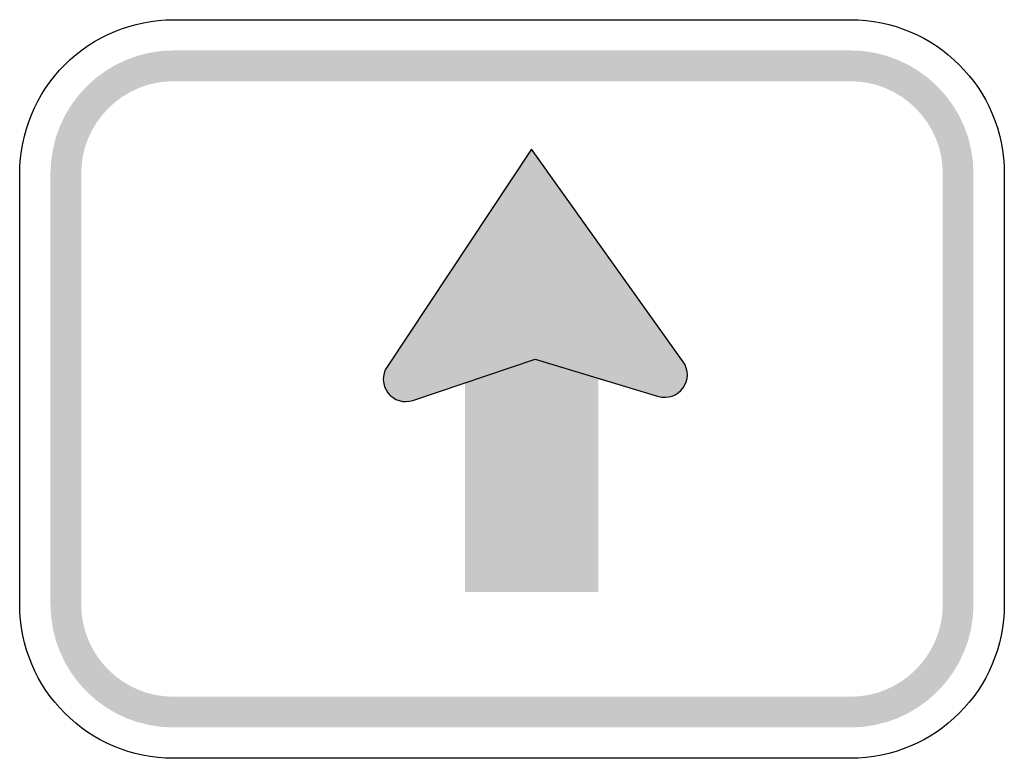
# Model space of a CAD drawing. Header units: inches. Extents: x -0.5 to 0.5, y -0.37 to 0.38.
import ezdxf

# ---------------------------------------------------------------- set-up
doc = ezdxf.new("R2010")
doc.units = ezdxf.units.IN
doc.header["$MEASUREMENT"] = 0

msp = doc.modelspace()

# ---------------------------------------------------------------- hatches: boundary and pattern name
for points in [[(-0.3438, 0.3438), (-0.356, 0.3432), (-0.3681, 0.3414), (-0.38, 0.3384), (-0.3916, 0.3342), (-0.4027, 0.329), (-0.4132, 0.3227), (-0.423, 0.3154), (-0.4321, 0.3071), (-0.4404, 0.2981), (-0.4477, 0.2882), (-0.454, 0.2777), (-0.4592, 0.2666), (-0.4634, 0.255), (-0.4663, 0.2431), (-0.4681, 0.231), (-0.4688, 0.2188), (-0.4375, 0.2188), (-0.437, 0.2279), (-0.4357, 0.237), (-0.4335, 0.246), (-0.4304, 0.2546), (-0.4264, 0.2629), (-0.4217, 0.2708), (-0.4162, 0.2782), (-0.41, 0.285), (-0.4032, 0.2912), (-0.3958, 0.2967), (-0.3879, 0.3014), (-0.3796, 0.3054), (-0.371, 0.3085), (-0.362, 0.3107), (-0.3529, 0.3121), (-0.3438, 0.3125), (-0.3438, 0.3438)], [(-0.3438, 0.3125), (0.3437, 0.3125), (0.3437, 0.3438), (-0.3438, 0.3438), (-0.3438, 0.3125)], [(0.4687, 0.2188), (0.4681, 0.231), (0.4663, 0.2431), (0.4634, 0.255), (0.4592, 0.2666), (0.454, 0.2777), (0.4477, 0.2882), (0.4404, 0.2981), (0.4321, 0.3071), (0.423, 0.3154), (0.4132, 0.3227), (0.4027, 0.329), (0.3916, 0.3342), (0.38, 0.3384), (0.3681, 0.3414), (0.356, 0.3432), (0.3437, 0.3438), (0.3437, 0.3125), (0.3529, 0.3121), (0.362, 0.3107), (0.371, 0.3085), (0.3796, 0.3054), (0.3879, 0.3014), (0.3958, 0.2967), (0.4032, 0.2912), (0.41, 0.285), (0.4162, 0.2782), (0.4217, 0.2708), (0.4264, 0.2629), (0.4304, 0.2546), (0.4335, 0.246), (0.4357, 0.237), (0.437, 0.2279), (0.4375, 0.2188), (0.4687, 0.2188)], [(0.0198, 0.2437), (-0.1269, 0.0225), (0.0186, 0.029), (0.1739, 0.0275), (0.0198, 0.2437)], [(-0.4375, -0.2187), (-0.4375, 0.2188), (-0.4688, 0.2188), (-0.4688, -0.2187), (-0.4375, -0.2187)], [(0.4375, 0.2188), (0.4375, -0.2187), (0.4687, -0.2187), (0.4687, 0.2188), (0.4375, 0.2188)], [(0.1739, 0.0275), (0.1488, -0.0075), (0.0197, 0.029), (0.0354, 0.0847), (0.1739, 0.0275)], [(0.0876, -0.2061), (0.0876, 0.062), (-0.0479, 0.062), (-0.0479, -0.2061), (0.0876, -0.2061)], [(-0.1007, -0.0116), (0.018, 0.0284), (0.019, 0.046), (-0.0565, 0.0292), (-0.1007, -0.0116)], [(-0.0994, 0.0309), (-0.1014, 0.0316), (-0.1035, 0.0322), (-0.1056, 0.0325), (-0.1078, 0.0326), (-0.11, 0.0325), (-0.1121, 0.0322), (-0.1142, 0.0317), (-0.1163, 0.0311), (-0.1182, 0.0302), (-0.1201, 0.0291), (-0.1219, 0.0279), (-0.1235, 0.0265), (-0.125, 0.0249), (-0.1264, 0.0232), (-0.1276, 0.0214), (-0.1286, 0.0195), (-0.1294, 0.0175), (-0.13, 0.0154), (-0.1304, 0.0133), (-0.1307, 0.0112), (-0.1307, 0.009), (-0.1305, 0.0069), (-0.1301, 0.0047), (-0.1295, 0.0027), (-0.1287, 0.0006), (-0.1277, -0.0013), (-0.1266, -0.0031), (-0.1253, -0.0048), (-0.1238, -0.0064), (-0.1222, -0.0078), (-0.1204, -0.0091), (-0.1186, -0.0102), (-0.1166, -0.0111), (-0.108, 0.0099), (-0.0994, 0.0309)], [(-0.1269, 0.0225), (-0.1007, -0.0116), (-0.0492, 0.0069), (-0.0496, 0.0325), (-0.1269, 0.0225)], [(-0.1166, -0.0111), (-0.1145, -0.0118), (-0.1123, -0.0124), (-0.1101, -0.0127), (-0.1079, -0.0128), (-0.1057, -0.0127), (-0.1035, -0.0123), (-0.1013, -0.0118), (-0.0992, -0.011), (-0.0972, -0.0101), (-0.0953, -0.0089), (-0.0935, -0.0076), (-0.0919, -0.0061), (-0.0904, -0.0044), (-0.0891, -0.0026), (-0.0879, -0.0007), (-0.087, 0.0013), (-0.0862, 0.0034), (-0.0857, 0.0056), (-0.0854, 0.0078), (-0.0853, 0.01), (-0.0854, 0.0122), (-0.0857, 0.0144), (-0.0863, 0.0166), (-0.087, 0.0187), (-0.088, 0.0207), (-0.0892, 0.0226), (-0.0905, 0.0244), (-0.092, 0.026), (-0.0936, 0.0275), (-0.0954, 0.0288), (-0.0974, 0.03), (-0.0994, 0.0309), (-0.108, 0.0099), (-0.1166, -0.0111)], [(0.164, 0.0353), (0.162, 0.036), (0.1599, 0.0365), (0.1577, 0.0369), (0.1556, 0.037), (0.1534, 0.0369), (0.1513, 0.0366), (0.1492, 0.0361), (0.1471, 0.0354), (0.1451, 0.0346), (0.1433, 0.0335), (0.1415, 0.0322), (0.1399, 0.0308), (0.1383, 0.0293), (0.137, 0.0276), (0.1358, 0.0258), (0.1348, 0.0239), (0.134, 0.0219), (0.1334, 0.0198), (0.1329, 0.0177), (0.1327, 0.0156), (0.1327, 0.0134), (0.1329, 0.0112), (0.1333, 0.0091), (0.1339, 0.007), (0.1347, 0.005), (0.1356, 0.0031), (0.1368, 0.0013), (0.1381, -0.0004), (0.1396, -0.002), (0.1412, -0.0035), (0.1429, -0.0047), (0.1448, -0.0058), (0.1468, -0.0067), (0.1554, 0.0143), (0.164, 0.0353)], [(0.1468, -0.0067), (0.1488, -0.0075), (0.1509, -0.008), (0.153, -0.0083), (0.1552, -0.0084), (0.1574, -0.0083), (0.1595, -0.008), (0.1616, -0.0076), (0.1636, -0.0069), (0.1656, -0.006), (0.1675, -0.0049), (0.1693, -0.0037), (0.1709, -0.0023), (0.1724, -0.0007), (0.1738, 0.001), (0.175, 0.0028), (0.176, 0.0047), (0.1768, 0.0067), (0.1774, 0.0087), (0.1778, 0.0109), (0.1781, 0.013), (0.1781, 0.0152), (0.1779, 0.0173), (0.1775, 0.0195), (0.1769, 0.0215), (0.1761, 0.0235), (0.1751, 0.0255), (0.174, 0.0273), (0.1727, 0.029), (0.1712, 0.0306), (0.1696, 0.032), (0.1678, 0.0333), (0.166, 0.0344), (0.164, 0.0353), (0.1554, 0.0143), (0.1468, -0.0067)], [(-0.4688, -0.2187), (-0.4681, -0.231), (-0.4663, -0.2431), (-0.4634, -0.255), (-0.4592, -0.2666), (-0.454, -0.2777), (-0.4477, -0.2882), (-0.4404, -0.298), (-0.4321, -0.3071), (-0.423, -0.3154), (-0.4132, -0.3227), (-0.4027, -0.329), (-0.3916, -0.3342), (-0.38, -0.3384), (-0.3681, -0.3413), (-0.356, -0.3431), (-0.3438, -0.3437), (-0.3438, -0.3125), (-0.3529, -0.312), (-0.362, -0.3107), (-0.371, -0.3085), (-0.3796, -0.3054), (-0.3879, -0.3014), (-0.3958, -0.2967), (-0.4032, -0.2912), (-0.41, -0.285), (-0.4162, -0.2782), (-0.4217, -0.2708), (-0.4264, -0.2629), (-0.4304, -0.2546), (-0.4335, -0.246), (-0.4357, -0.237), (-0.437, -0.2279), (-0.4375, -0.2187), (-0.4688, -0.2187)], [(0.3437, -0.3437), (0.356, -0.3431), (0.3681, -0.3413), (0.38, -0.3384), (0.3916, -0.3342), (0.4027, -0.329), (0.4132, -0.3227), (0.423, -0.3154), (0.4321, -0.3071), (0.4404, -0.298), (0.4477, -0.2882), (0.454, -0.2777), (0.4592, -0.2666), (0.4634, -0.255), (0.4663, -0.2431), (0.4681, -0.231), (0.4687, -0.2187), (0.4375, -0.2187), (0.437, -0.2279), (0.4357, -0.237), (0.4335, -0.246), (0.4304, -0.2546), (0.4264, -0.2629), (0.4217, -0.2708), (0.4162, -0.2782), (0.41, -0.285), (0.4032, -0.2912), (0.3958, -0.2967), (0.3879, -0.3014), (0.3796, -0.3054), (0.371, -0.3085), (0.362, -0.3107), (0.3529, -0.312), (0.3437, -0.3125), (0.3437, -0.3437)], [(0.3437, -0.3125), (-0.3438, -0.3125), (-0.3438, -0.3437), (0.3437, -0.3437), (0.3437, -0.3125)]]:
    msp.add_hatch(color=7).paths.add_polyline_path(points)

# ---------------------------------------------------------------- linework, layer by layer
at = {"color": 7}
for points in [[(-0.3438, 0.375), (0.3437, 0.375)], [(0.1739, 0.0275), (0.0198, 0.2437), (-0.1269, 0.0225)], [(-0.5, -0.2187), (-0.5, 0.2188)], [(0.5, 0.2188), (0.5, -0.2187)], [(-0.1007, -0.0116), (0.0234, 0.0303), (0.1488, -0.0075)], [(0.3437, -0.375), (-0.3438, -0.375)]]:
    msp.add_lwpolyline(points, dxfattribs=at)
for points in [[(-0.5, 0.2188), (-0.5, 0.2602), (-0.4835, 0.2999), (-0.4542, 0.3292), (-0.4249, 0.3585), (-0.3852, 0.375), (-0.3438, 0.375)], [(-0.1269, 0.0225), (-0.1323, 0.0144), (-0.1319, 0.0038), (-0.126, -0.0039), (-0.1201, -0.0116), (-0.1099, -0.0147), (-0.1007, -0.0116)], [(0.1488, -0.0075), (0.1581, -0.0103), (0.1682, -0.0068), (0.1738, 0.0011), (0.1795, 0.0089), (0.1795, 0.0196), (0.1739, 0.0275)]]:
    msp.add_open_spline(points, degree=3, knots=[0, 0, 0, 0, 1, 1, 1, 2, 2, 2, 2], dxfattribs=at)
for points in [[(0.3437, 0.375), (0.43, 0.375), (0.5, 0.305), (0.5, 0.2188)], [(-0.3438, -0.375), (-0.43, -0.375), (-0.5, -0.305), (-0.5, -0.2187)], [(0.5, -0.2187), (0.5, -0.305), (0.43, -0.375), (0.3437, -0.375)]]:
    msp.add_open_spline(points, degree=3, dxfattribs=at)

doc.saveas('drawing.dxf')
